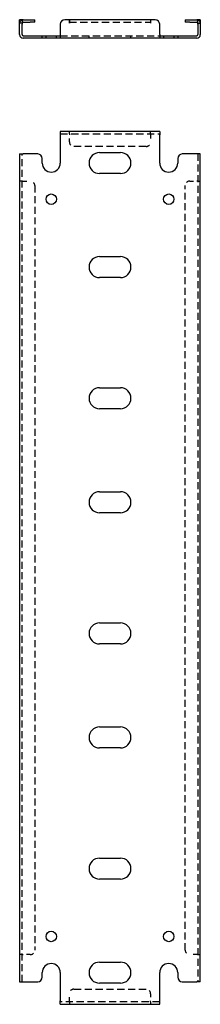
# Model space of a CAD drawing. Header units: inches. Extents: x 14.9 to 98.2, y 3.7 to 51.2.
# Tile 1 of 3: x 14.9 to 19.9, y 3.7 to 30.9. Entities that reach past the tile are written whole.
import ezdxf

# ---------------------------------------------------------------- set-up
doc = ezdxf.new("R2010")
doc.units = ezdxf.units.IN
doc.header["$MEASUREMENT"] = 0
doc.linetypes.add('DASHED_SPACE', pattern=[0.2067, 0.1654, -0.0413])
doc.layers.add('Hidden Edges(ANSI)', color=7, linetype='DASHED_SPACE', lineweight=25)
doc.layers.add('Visible Edges(ANSI)', color=7, linetype='Continuous', lineweight=25)

msp = doc.modelspace()

# ---------------------------------------------------------------- linework, layer by layer
at = {"layer": 'Hidden Edges(ANSI)', "ltscale": 0.129419}
for p, q in [((14.979, 30.789), (14.911, 30.789)), ((19.843, 30.789), (19.911, 30.789)), ((15.641, 30.377), (15.641, 30.445)), ((15.931, 30.377), (15.931, 30.445)), ((16.83, 30.377), (16.83, 30.445)), ((17.992, 30.377), (17.992, 30.445)), ((18.891, 30.445), (18.891, 30.377)), ((19.181, 30.445), (19.181, 30.377)), ((16.286, 27.734), (16.286, 27.802)), ((16.286, 27.734), (16.286, 27.802)), ((18.536, 27.734), (18.536, 27.802)), ((18.536, 27.734), (18.536, 27.802)), ((14.979, 26.427), (14.911, 26.427)), ((14.979, 26.427), (14.911, 26.427)), ((19.843, 26.427), (19.911, 26.427)), ((19.843, 26.427), (19.911, 26.427)), ((14.979, 5.052), (14.911, 5.052)), ((14.979, 5.052), (14.911, 5.052)), ((19.843, 5.052), (19.911, 5.052)), ((19.843, 5.052), (19.911, 5.052)), ((16.286, 3.745), (16.286, 3.677)), ((16.286, 3.745), (16.286, 3.677)), ((18.536, 3.745), (18.536, 3.677)), ((18.536, 3.745), (18.536, 3.677))]:
    msp.add_line(p, q, dxfattribs=at)
at = {"layer": 'Hidden Edges(ANSI)', "ltscale": 1.209482}
for p, q in [((16.286, 30.821), (18.536, 30.821)), ((16.036, 30.445), (18.786, 30.445)), ((16.036, 27.734), (18.786, 27.734)), ((18.411, 27.384), (16.411, 27.384)), ((16.411, 4.095), (18.411, 4.095)), ((18.786, 3.745), (16.036, 3.745))]:
    msp.add_line(p, q, dxfattribs=at)
at = {"layer": 'Hidden Edges(ANSI)', "ltscale": 0.092649}
for p, q in [((16.286, 27.734), (16.286, 27.703)), ((18.536, 27.734), (18.536, 27.703)), ((14.979, 26.427), (15.01, 26.427)), ((19.843, 26.427), (19.812, 26.427)), ((14.979, 5.052), (15.01, 5.052)), ((19.843, 5.052), (19.812, 5.052)), ((16.286, 3.745), (16.286, 3.776)), ((18.536, 3.745), (18.536, 3.776))]:
    msp.add_line(p, q, dxfattribs=at)
at = {"layer": 'Hidden Edges(ANSI)', "ltscale": 0.369411}
for p, q in [((16.286, 27.509), (16.286, 27.703)), ((18.536, 27.703), (18.536, 27.509)), ((15.01, 26.427), (15.204, 26.427)), ((19.618, 26.427), (19.812, 26.427)), ((15.204, 5.052), (15.01, 5.052)), ((19.812, 5.052), (19.618, 5.052)), ((16.286, 3.776), (16.286, 3.97)), ((18.536, 3.97), (18.536, 3.776))]:
    msp.add_line(p, q, dxfattribs=at)
at = {"layer": 'Hidden Edges(ANSI)', "ltscale": 1.164922}
for p, q in [((14.979, 4.302), (14.979, 27.177)), ((19.843, 27.177), (19.843, 4.302))]:
    msp.add_line(p, q, dxfattribs=at)
at = {"layer": 'Hidden Edges(ANSI)', "ltscale": 1.161378}
for p, q in [((15.329, 26.302), (15.329, 5.177)), ((19.493, 5.177), (19.493, 26.302))]:
    msp.add_line(p, q, dxfattribs=at)
at = {"layer": 'Hidden Edges(ANSI)', "ltscale": 0.236041}
for centre, start, end in [((15.01, 30.79), 108.248, 180), ((19.812, 30.79), 0, 71.752)]:
    msp.add_arc(centre, 0.099, start, end, dxfattribs=at)
at = {"layer": 'Hidden Edges(ANSI)', "ltscale": 0.373886}
for centre, start, end in [((16.411, 27.509), 180, 270), ((18.411, 27.509), 270, 0), ((15.204, 26.302), 0, 90), ((19.618, 26.302), 90, 180), ((15.204, 5.177), 270, 0), ((19.618, 5.177), 180, 270), ((16.411, 3.97), 90, 180), ((18.411, 3.97), 0, 90)]:
    msp.add_arc(centre, 0.125, start, end, dxfattribs=at)
at = {"layer": 'Visible Edges(ANSI)'}
for p, q in [((14.911, 30.764), (14.911, 30.889)), ((14.979, 30.889), (14.911, 30.889)), ((14.911, 30.476), (14.911, 30.764)), ((14.979, 30.889), (14.979, 30.764)), ((14.979, 30.476), (14.979, 30.764)), ((15.01, 30.889), (15.204, 30.889)), ((15.01, 30.821), (15.204, 30.821)), ((15.204, 30.889), (15.329, 30.889)), ((15.329, 30.821), (15.204, 30.821)), ((15.329, 30.821), (15.329, 30.889)), ((16.036, 30.764), (16.036, 30.476)), ((16.286, 30.889), (16.161, 30.889)), ((16.286, 30.789), (16.286, 30.889)), ((18.536, 30.889), (16.286, 30.889)), ((16.286, 30.889), (16.286, 30.79)), ((16.286, 30.79), (16.286, 30.789)), ((16.286, 30.789), (16.286, 30.789)), ((18.661, 30.889), (18.536, 30.889)), ((18.536, 30.889), (18.536, 30.789)), ((18.536, 30.889), (18.536, 30.79)), ((18.536, 30.789), (18.536, 30.79)), ((18.536, 30.789), (18.536, 30.789)), ((18.786, 30.476), (18.786, 30.764)), ((19.493, 30.889), (19.618, 30.889)), ((19.493, 30.889), (19.493, 30.821)), ((19.618, 30.821), (19.493, 30.821)), ((19.618, 30.889), (19.812, 30.889)), ((19.618, 30.821), (19.812, 30.821)), ((19.843, 30.764), (19.843, 30.889)), ((19.911, 30.889), (19.843, 30.889)), ((19.843, 30.764), (19.843, 30.476)), ((19.911, 30.889), (19.911, 30.764)), ((19.911, 30.764), (19.911, 30.476)), ((15.01, 30.445), (15.411, 30.445)), ((15.411, 30.377), (15.01, 30.377)), ((15.411, 30.445), (15.536, 30.445)), ((15.536, 30.377), (15.411, 30.377)), ((15.536, 30.377), (15.536, 30.445)), ((15.536, 30.445), (16.036, 30.445)), ((16.036, 30.377), (15.536, 30.377)), ((16.036, 30.476), (16.036, 30.377)), ((18.786, 30.377), (16.036, 30.377)), ((18.786, 30.476), (18.786, 30.377)), ((18.786, 30.445), (19.286, 30.445)), ((19.286, 30.377), (18.786, 30.377)), ((19.286, 30.445), (19.411, 30.445)), ((19.286, 30.445), (19.286, 30.377)), ((19.411, 30.377), (19.286, 30.377)), ((19.411, 30.445), (19.812, 30.445)), ((19.812, 30.377), (19.411, 30.377)), ((18.786, 27.802), (16.036, 27.802)), ((16.036, 27.802), (16.036, 27.703)), ((18.786, 27.802), (18.786, 27.703)), ((16.036, 27.703), (16.036, 26.927)), ((18.786, 26.927), (18.786, 27.703)), ((17.12, 27.217), (17.702, 27.217)), ((14.911, 27.177), (15.01, 27.177)), ((14.911, 27.177), (14.911, 4.302)), ((15.411, 27.177), (15.01, 27.177)), ((15.536, 26.927), (15.536, 27.052)), ((19.286, 27.052), (19.286, 26.927)), ((19.812, 27.177), (19.411, 27.177)), ((19.911, 27.177), (19.812, 27.177)), ((19.911, 4.302), (19.911, 27.177)), ((17.702, 26.637), (17.12, 26.637)), ((17.12, 24.342), (17.702, 24.342)), ((17.702, 23.762), (17.12, 23.762)), ((17.12, 20.717), (17.702, 20.717)), ((17.702, 20.137), (17.12, 20.137)), ((17.12, 17.842), (17.702, 17.842)), ((17.702, 17.262), (17.12, 17.262)), ((17.12, 14.217), (17.702, 14.217)), ((17.702, 13.637), (17.12, 13.637)), ((17.12, 11.342), (17.702, 11.342)), ((17.702, 10.762), (17.12, 10.762)), ((17.12, 7.717), (17.702, 7.717)), ((17.702, 7.137), (17.12, 7.137)), ((17.12, 4.842), (17.702, 4.842)), ((15.536, 4.427), (15.536, 4.552)), ((16.036, 4.552), (16.036, 3.776)), ((18.786, 3.776), (18.786, 4.552)), ((19.286, 4.552), (19.286, 4.427)), ((14.911, 4.302), (15.01, 4.302)), ((15.01, 4.302), (15.411, 4.302)), ((17.702, 4.262), (17.12, 4.262)), ((19.411, 4.302), (19.812, 4.302)), ((19.911, 4.302), (19.812, 4.302)), ((16.036, 3.677), (16.036, 3.776)), ((16.036, 3.677), (18.786, 3.677)), ((18.786, 3.677), (18.786, 3.776))]:
    msp.add_line(p, q, dxfattribs=at)
for centre in [(15.786, 25.927), (19.036, 25.927), (15.786, 5.552), (19.036, 5.552)]:
    msp.add_circle(centre, 0.145, dxfattribs=at)
for centre, radius, start, end in [((15.01, 30.79), 0.099, 90, 108.248), ((15.01, 30.79), 0.031, 90, 180), ((16.161, 30.764), 0.125, 90, 180), ((18.661, 30.764), 0.125, 0, 90), ((19.812, 30.79), 0.099, 71.752, 90), ((19.812, 30.79), 0.031, 0, 90), ((15.01, 30.476), 0.099, 180, 270), ((15.01, 30.476), 0.031, 180, 270), ((19.812, 30.476), 0.099, 270, 0), ((19.812, 30.476), 0.031, 270, 0), ((17.12, 26.927), 0.29, 90, 270), ((17.702, 26.927), 0.29, 270, 90), ((15.411, 27.052), 0.125, 0, 90), ((19.411, 27.052), 0.125, 90, 180), ((15.786, 26.927), 0.25, 180, 0), ((19.036, 26.927), 0.25, 180, 0), ((17.12, 24.052), 0.29, 90, 270), ((17.702, 24.052), 0.29, 270, 90), ((17.12, 20.427), 0.29, 90, 270), ((17.702, 20.427), 0.29, 270, 90), ((17.12, 17.552), 0.29, 90, 270), ((17.702, 17.552), 0.29, 270, 90), ((17.12, 13.927), 0.29, 90, 270), ((17.702, 13.927), 0.29, 270, 90), ((17.12, 11.052), 0.29, 90, 270), ((17.702, 11.052), 0.29, 270, 90), ((17.12, 7.427), 0.29, 90, 270), ((17.702, 7.427), 0.29, 270, 90), ((15.786, 4.552), 0.25, 0, 180), ((17.12, 4.552), 0.29, 90, 270), ((17.702, 4.552), 0.29, 270, 90), ((19.036, 4.552), 0.25, 0, 180), ((15.411, 4.427), 0.125, 270, 0), ((19.411, 4.427), 0.125, 180, 270)]:
    msp.add_arc(centre, radius, start, end, dxfattribs=at)

doc.saveas('drawing.dxf')
